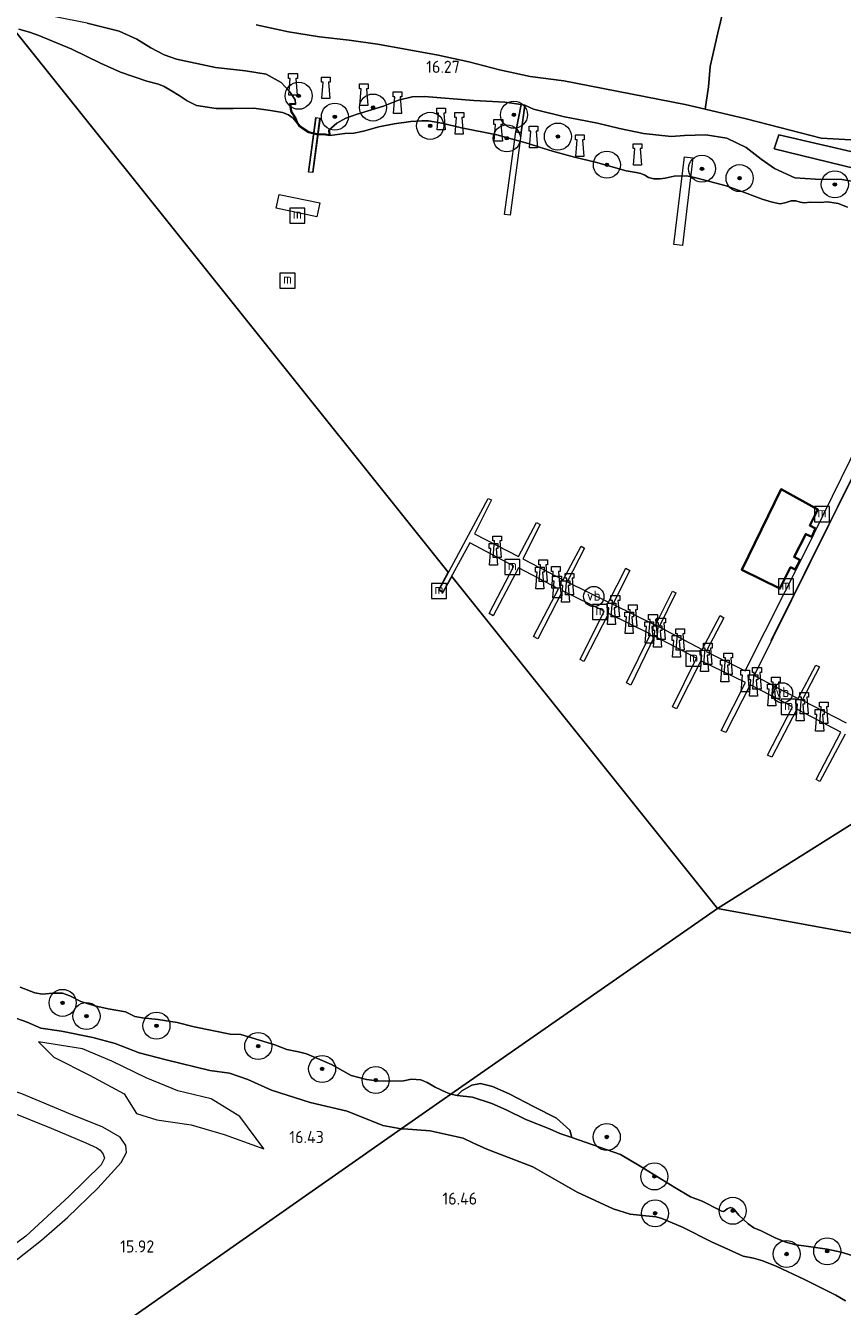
# Model space of a CAD drawing. Extents: x 196936 to 200438, y 361224 to 364196.
# Tile 221 of 256: x 198451 to 198572, y 363133 to 363323. Entities that reach past the tile are written whole.
import ezdxf
from ezdxf.enums import TextEntityAlignment as Align

# ---------------------------------------------------------------- set-up
doc = ezdxf.new("R2010")
doc.units = 0
for name, color, linetype, lineweight in [('B-ME-GR-BOOM-S', 90, 'Continuous', 25), ('B-ME-GR-GRAS-GV', 60, 'Continuous', 13), ('B-ME-GR-RIET-GV', 120, 'Continuous', 13), ('B-ME-GW-TALUD_KRUIN-G', 90, 'Continuous', 18), ('B-ME-IE-MEUBILAIR_WATERWEGMEUBILAIR-S', 150, 'Continuous', 25), ('B-ME-IE-TERREINAFSCHEIDING_KUNSTMATIG_HEKWERK-G', 20, 'IE-TERREINAFSCHEIDING-KUNSTMATIG', 18), ('B-ME-IE-TERREINAFSCHEIDING_KUNSTMATIG_MUUR-GV', 90, 'Continuous', 18), ('B-ME-KW-KUNSTWERK_BRUG-GV', 170, 'Continuous', 18), ('B-ME-KW-KUNSTWERK_PONTON-GV', 170, 'Continuous', 18), ('B-ME-KW-KUNSTWERK_STEIGER-GV', 170, 'Continuous', 18), ('B-ME-OB-OEVERVOORZIENING-G', 7, 'Continuous', 18), ('B-ME-OG-BEBOUWING_TRAP-GV', 7, 'Continuous', 18), ('B-ME-OG-BEBOUWING_WOONBOOT-GV', 7, 'Continuous', 35), ('B-ME-OG-BREUKLIJN-G', 7, 'Continuous', 18), ('B-ME-OG-HOOGTELIJN-G', 7, 'Continuous', 18), ('B-ME-OG-HOOGTEPUNT-S', 7, 'Continuous', 25), ('B-ME-OG-TERREIN_GROEN-GV', 7, 'Continuous', 18), ('B-ME-OG-WATER_HAVEN-GV', 170, 'Continuous', 18), ('B-ME-VH-ONVERHARD-GV', 252, 'Continuous', 18), ('B-ME-VW-VERKEERSTEKEN_BORD-S', 7, 'Continuous', 25)]:
    doc.layers.add(name, color=color, linetype=linetype, lineweight=lineweight)
doc.styles.add('NLCS-ISO', font='NLCS-ISO.ttf')
doc.styles.add('NLCS-ISO-ANNOTATIVE-T18', font='NLCS-ISO.ttf', dxfattribs={"height": 1.8})
doc.linetypes.add('IE-TERREINAFSCHEIDING-KUNSTMATIG', pattern='A,4,[82,NLCS.SHX,S=0.75,R=90,X=0,Y=0],4,-2', length=10)

# ---------------------------------------------------------------- blocks, each defined once
blk = doc.blocks.new('SAL-HOOGTELABEL-SO')
at = {"color": 0, "linetype": 'ByBlock', "lineweight": -2, "style": 'NLCS-ISO-ANNOTATIVE-T18'}
blk.add_attdef('HOOGTE', text='', height=1.8, dxfattribs=at).set_placement((2.79, 0), align=Align.RIGHT)
blk = doc.blocks.new('SGR-BOOM_01-SO')
at = {"linetype": 'ByBlock', "lineweight": 18}
h = blk.add_hatch(color=0, dxfattribs=at)
h.dxf.hatch_style = 1
edge = h.paths.add_edge_path()
edge.add_arc((0, 0), 0.25, 0, 360)
at = {"color": 0, "linetype": 'ByBlock', "lineweight": 18}
for radius in [2, 0.25]:
    blk.add_circle((0, 0), radius, dxfattribs=at)
blk = doc.blocks.new('SIE-WATER_BOLDER-SO')
at = {"color": 0, "linetype": 'ByBlock', "lineweight": 18}
blk.add_lwpolyline([(0.4, 0.87), (0.6, -1.59), (-0.6, -1.59), (-0.4, 0.87), (-0.65, 0.87), (-0.65, 1.59), (0.65, 1.59), (0.65, 0.87)], close=True, dxfattribs=at)
blk = doc.blocks.new('SIE-WATER_MEERPAAL-SO')
at = {"color": 0, "linetype": 'ByBlock', "lineweight": 18}
blk.add_lwpolyline([(-1.12, -1.12), (1.12, -1.12), (1.12, 1.12), (-1.12, 1.12)], close=True, dxfattribs=at)
at = {"color": 0, "linetype": 'ByBlock', "lineweight": 18, "style": 'NLCS-ISO'}
blk.add_text('m', height=1.5, dxfattribs=at).set_placement((0, 0.28), align=Align.MIDDLE_CENTER)
blk = doc.blocks.new('SIE-WEG_PAAL_VERKEERSBORD-SO')
at = {"color": 0, "linetype": 'ByBlock', "lineweight": 18}
blk.add_circle((0, 0), 1.5, dxfattribs=at)
at = {"color": 0, "linetype": 'ByBlock', "lineweight": 18, "style": 'NLCS-ISO'}
blk.add_text('vb', height=1.5, dxfattribs=at).set_placement((0, 0.13), align=Align.MIDDLE_CENTER)

msp = doc.modelspace()

# ---------------------------------------------------------------- linework, layer by layer
at = {"layer": 'B-ME-GR-GRAS-GV'}
for points in [[(198572.747, 363306.011, 16.341), (198568.393, 363306.246, 16.352), (198562.283, 363307.809, 16.464), (198557.258, 363309.094, 16.556), (198551.215, 363310.527, 16.556), (198551.691, 363313.861, 16.453), (198551.937, 363316.836, 16.443), (198553.098, 363321.861, 16.464), (198555.851, 363333.3, 16.609), (198558.907, 363346.765, 16.899), (198562.148, 363360.076, 17.146), (198565.131, 363373.226, 17.313), (198566.804, 363379.511, 17.329), (198568.267, 363386.562, 17.334), (198570.092, 363390.165, 17.313), (198574.132, 363388.571, 17.308)], [(198555.851, 363333.3, 16.609), (198553.098, 363321.861, 16.464), (198551.937, 363316.836, 16.443), (198551.691, 363313.861, 16.453), (198551.215, 363310.527, 16.556), (198548.272, 363311.225, 16.674), (198530.288, 363314.719, 16.674), (198525.314, 363315.372, 16.572), (198520.751, 363316.371, 16.583), (198516.224, 363317.527, 16.583), (198511.713, 363318.514, 16.529), (198507.113, 363319.357, 16.427), (198502.723, 363320.151, 16.304), (198498.505, 363320.739, 16.185), (198494.159, 363321.247, 16.1), (198489.535, 363321.985, 15.981), (198484.763, 363323.033, 15.965)], [(198573.421, 363299.768, 15.976), (198571.458, 363300.148, 16.018), (198567.56, 363300.198, 15.918), (198564.495, 363300.374, 15.866), (198561.495, 363301.732, 15.861), (198559.506, 363303.156, 15.887), (198557.291, 363304.867, 16.075), (198554.405, 363306.249, 16.169), (198551.301, 363306.726, 16.252), (198548.128, 363306.617, 16.2), (198546.178, 363306.475, 16.2), (198542.071, 363306.959, 16.221), (198538.512, 363307.676, 16.268), (198535.296, 363308.465, 16.232), (198532.461, 363309.022, 16.482), (198530.384, 363309.379, 16.425), (198525.801, 363310.551, 16.388), (198524.54, 363311.105, 16.319), (198523.96, 363311.239, 16.314), (198521.548, 363311.598, 16.293), (198516.967, 363311.841, 16.262), (198509.671, 363312.403, 16.089), (198507.844, 363312.359, 15.98), (198505.818, 363311.891, 15.839), (198503.627, 363310.96, 15.755), (198501.853, 363310.425, 15.693), (198499.696, 363309.787, 15.494), (198498.028, 363309.203, 15.327), (198496.678, 363308.47, 15.306), (198495.539, 363307.427, 15.182), (198495.551, 363306.758, 15.188), (198495.011, 363306.827, 15.188), (198494.407, 363306.856, 15.188), (198493.75, 363306.896, 15.188), (198493.118, 363307.042, 15.182), (198492.538, 363307.176, 15.182), (198491.715, 363307.7, 15.182), (198491.196, 363308.097, 15.182), (198490.953, 363308.486, 15.182), (198490.625, 363309.228, 15.182), (198490.301, 363309.748, 15.182), (198490.058, 363310.137, 15.188), (198489.932, 363310.554, 15.188), (198489.879, 363311.288, 15.188), (198490.589, 363311.235, 15.188), (198490.596, 363311.335, 15.188), (198490.52, 363311.912, 15.272), (198489.77, 363313.116, 15.517), (198488.441, 363314.463, 15.59), (198486.248, 363315.725, 15.554), (198483.185, 363316.235, 15.621), (198478.743, 363316.722, 15.585), (198472.978, 363317.959, 15.668), (198471.155, 363318.583, 15.621), (198469.197, 363319.632, 15.601), (198467.117, 363320.918, 15.663), (198464.467, 363322.086, 15.731), (198459.736, 363323.276, 15.606)], [(198484.763, 363323.033, 15.965), (198489.535, 363321.985, 15.981), (198494.159, 363321.247, 16.1), (198498.505, 363320.739, 16.185), (198502.723, 363320.151, 16.304), (198507.113, 363319.357, 16.427), (198511.713, 363318.514, 16.529), (198516.224, 363317.527, 16.583), (198520.751, 363316.371, 16.583), (198525.314, 363315.372, 16.572), (198530.288, 363314.719, 16.674), (198548.272, 363311.225, 16.674), (198551.215, 363310.527, 16.556), (198557.258, 363309.094, 16.556), (198562.283, 363307.809, 16.464), (198568.393, 363306.246, 16.352), (198572.747, 363306.011, 16.341)], [(198572.295, 363296.022, 14.4), (198570.868, 363296.574, 14.4), (198569.315, 363296.822, 14.4), (198568.294, 363296.725, 14.4), (198566.81, 363296.79, 14.4), (198565.841, 363296.681, 14.4), (198565.249, 363296.762, 14.4), (198564.629, 363296.961, 14.4), (198563.96, 363296.949, 14.4), (198563.189, 363296.738, 14.4), (198562.366, 363296.54, 14.4), (198562.038, 363296.56, 14.4), (198561.142, 363296.767, 14.4), (198559.638, 363297.226, 14.4), (198556.625, 363298.366, 14.4), (198554.314, 363299.177, 14.4), (198550.966, 363300.062, 14.4), (198549.608, 363300.431, 14.4), (198548.436, 363300.646, 14.4), (198546.599, 363300.627, 14.4), (198545.306, 363300.315, 14.4), (198544.56, 363300.21, 14.4), (198543.615, 363300.206, 14.4), (198542.837, 363300.441, 14.4), (198542.305, 363300.786, 14.4), (198541.697, 363301.037, 14.4), (198541, 363301.143, 14.4), (198539.512, 363301.431, 14.4), (198534.975, 363302.702, 14.4), (198531.866, 363303.42, 14.4), (198528.635, 363304.333, 14.4), (198526.709, 363304.889, 14.4), (198525.006, 363305.449, 14.4), (198520.364, 363306.744, 14.4), (198515.162, 363307.779, 14.4), (198512.264, 363308.449, 14.4), (198510.289, 363308.794, 14.4), (198509.292, 363308.802, 14.4), (198507.666, 363308.734, 14.4), (198505.193, 363308.361, 14.4), (198502.93, 363307.94, 14.4), (198500.672, 363307.296, 14.4), (198499.208, 363306.968, 14.4), (198497.87, 363306.944, 14.4), (198495.653, 363306.644, 14.4), (198495.639, 363307.429, 15.182), (198495.539, 363307.427, 15.182), (198496.678, 363308.47, 15.306), (198498.028, 363309.203, 15.327), (198499.696, 363309.787, 15.494), (198501.853, 363310.425, 15.693), (198503.627, 363310.96, 15.755), (198505.818, 363311.891, 15.839), (198507.844, 363312.359, 15.98), (198509.671, 363312.403, 16.089), (198516.967, 363311.841, 16.262), (198521.548, 363311.598, 16.293), (198523.96, 363311.239, 16.314), (198523.193, 363307.197, 14.599), (198523.996, 363307.067, 14.599), (198524.54, 363311.105, 16.319), (198525.801, 363310.551, 16.388), (198530.384, 363309.379, 16.425), (198532.461, 363309.022, 16.482), (198535.296, 363308.465, 16.232), (198538.512, 363307.676, 16.268), (198542.071, 363306.959, 16.221), (198546.178, 363306.475, 16.2), (198548.128, 363306.617, 16.2), (198551.301, 363306.726, 16.252), (198554.405, 363306.249, 16.169), (198557.291, 363304.867, 16.075), (198559.506, 363303.156, 15.887), (198561.495, 363301.732, 15.861), (198564.495, 363300.374, 15.866), (198567.56, 363300.198, 15.918), (198571.458, 363300.148, 16.018), (198573.421, 363299.768, 15.976)], [(198574.051, 363303.982, 16.223), (198562.136, 363306.737, 16.319), (198561.403, 363304.67, 16.276), (198573.375, 363301.757, 16.032)], [(198449.83, 363180.543, 14.4), (198451.991, 363179.731, 14.4), (198453.166, 363179.505, 14.4), (198454.62, 363179.655, 14.4), (198456.086, 363179.658, 14.4), (198457.215, 363179.291, 14.4), (198458.842, 363178.425, 14.4), (198460.908, 363177.8, 14.4), (198462.878, 363177.363, 14.4), (198465.434, 363176.915, 14.4), (198466.818, 363176.224, 14.4), (198467.967, 363176.03, 14.4), (198470.254, 363175.79, 14.4), (198473.073, 363175.34, 14.4), (198475.576, 363174.693, 14.4), (198480.898, 363173.597, 14.4), (198482.505, 363173.554, 14.4), (198484.115, 363173.042, 14.4), (198487.541, 363172.022, 14.4), (198489.304, 363171.316, 14.4), (198491.025, 363170.996, 14.4), (198492.219, 363170.679, 14.4), (198494.174, 363169.862, 14.4), (198495.93, 363169.099, 14.4), (198498.819, 363167.498, 14.4), (198501.09, 363166.878, 14.4), (198502.651, 363166.694, 14.4), (198504.579, 363166.643, 14.4), (198506.579, 363166.7, 14.4), (198507.776, 363166.91, 14.4), (198509.113, 363166.811, 14.4), (198510.094, 363166.432, 14.4), (198511.246, 363165.768, 14.4), (198512.855, 363164.993, 14.4), (198513.552, 363164.695, 14.4), (198506.205, 363159.57, 16.789), (198503.513, 363160.086, 16.779), (198498.249, 363162.172, 16.738), (198492.774, 363163.463, 16.754), (198487.014, 363165.314, 16.734), (198483.508, 363166.9, 16.495), (198480.834, 363167.831, 16.264), (198477.892, 363168.236, 16.05), (198471.422, 363169.79, 16.075), (198467.469, 363170.813, 15.939), (198463.917, 363172.205, 15.791), (198460.593, 363173.095, 15.754), (198455.945, 363174.042, 15.412), (198452.92, 363174.487, 15.219), (198450.856, 363175.375, 15.482), (198448.522, 363176.207, 15.478)], [(198448.522, 363176.207, 15.478), (198450.856, 363175.375, 15.482), (198452.92, 363174.487, 15.219), (198455.945, 363174.042, 15.412), (198460.593, 363173.095, 15.754), (198463.917, 363172.205, 15.791), (198467.469, 363170.813, 15.939), (198471.422, 363169.79, 16.075), (198477.892, 363168.236, 16.05), (198480.834, 363167.831, 16.264), (198483.508, 363166.9, 16.495), (198487.014, 363165.314, 16.734), (198492.774, 363163.463, 16.754), (198498.249, 363162.172, 16.738), (198503.513, 363160.086, 16.779), (198506.205, 363159.57, 16.789), (198382.679, 363073.038, 15.84)], [(198571.993, 363134.136, 16.16), (198570.537, 363134.978, 16.127), (198565.826, 363137.306, 16.099), (198561.821, 363139.195, 16.11), (198559.726, 363140.031, 15.948), (198558.339, 363140.428, 16.138), (198556.819, 363140.72, 16.306), (198554.132, 363141.942, 16.115), (198552.125, 363142.847, 15.964), (198547.877, 363145.043, 16.194), (198544.796, 363146.31, 16.244), (198543.95, 363146.565, 16.322), (198542.412, 363146.7, 16.311), (198540.133, 363146.96, 16.25), (198537.593, 363147.727, 16.25), (198532.262, 363150.205, 16.362), (198525.72, 363153.936, 16.563), (198518.896, 363156.584, 16.72), (198516.81, 363157.499, 16.943), (198515.414, 363158.175, 17.01), (198510.525, 363159.289, 17.044), (198506.553, 363159.581, 16.938), (198506.205, 363159.57, 16.789), (198513.552, 363164.695, 14.4), (198514.505, 363164.529, 14.4), (198516.785, 363164.269, 14.4), (198519.621, 363163.309, 14.4), (198521.785, 363162.386, 14.4), (198524.691, 363160.98, 14.4), (198528.155, 363159.59, 14.4), (198529.708, 363158.896, 14.4), (198531.471, 363158.297, 14.4), (198538.672, 363155.805, 14.4), (198541.576, 363154.041, 14.4), (198546.713, 363150.908, 14.4), (198549.024, 363149.53, 14.4), (198550.778, 363148.853, 14.4), (198553.265, 363147.614, 14.4), (198553.64, 363147.412, 14.4), (198553.91, 363147.342, 14.4), (198554.164, 363147.472, 14.4), (198554.471, 363147.716, 14.4), (198554.934, 363147.942, 14.4), (198555.24, 363147.827, 14.4), (198555.571, 363147.591, 14.4), (198556.198, 363146.803, 14.4), (198557.566, 363145.532, 14.4), (198558.412, 363144.918, 14.4), (198559.476, 363144.479, 14.4), (198561.587, 363143.442, 14.4), (198563.15, 363142.826, 14.4), (198564.616, 363142.42, 14.4), (198565.83, 363142.242, 14.4), (198569.279, 363141.77, 14.4), (198571.34, 363141.336, 14.4), (198575.032, 363140.199, 14.4)], [(198382.679, 363073.038, 15.84), (198506.205, 363159.57, 16.789), (198506.553, 363159.581, 16.938), (198510.525, 363159.289, 17.044), (198515.414, 363158.175, 17.01), (198516.81, 363157.499, 16.943), (198518.896, 363156.584, 16.72), (198525.72, 363153.936, 16.563), (198532.262, 363150.205, 16.362), (198537.593, 363147.727, 16.25), (198540.133, 363146.96, 16.25), (198542.412, 363146.7, 16.311), (198543.95, 363146.565, 16.322), (198544.796, 363146.31, 16.244), (198547.877, 363145.043, 16.194), (198552.125, 363142.847, 15.964), (198554.132, 363141.942, 16.115), (198556.819, 363140.72, 16.306), (198558.339, 363140.428, 16.138), (198559.726, 363140.031, 15.948), (198561.821, 363139.195, 16.11), (198565.826, 363137.306, 16.099), (198570.537, 363134.978, 16.127), (198571.993, 363134.136, 16.16)]]:
    msp.add_polyline3d(points, dxfattribs=at)
at = {"layer": 'B-ME-GR-RIET-GV'}
msp.add_polyline3d([(198531.177, 363159.405, 14.4), (198531.471, 363158.297, 14.4), (198529.708, 363158.896, 14.4), (198528.155, 363159.59, 14.4), (198524.691, 363160.98, 14.4), (198521.785, 363162.386, 14.4), (198519.621, 363163.309, 14.4), (198516.785, 363164.269, 14.4), (198514.505, 363164.529, 14.4), (198515.188, 363165.217, 14.4), (198516.695, 363166.054, 14.4), (198517.969, 363166.271, 14.4), (198519.738, 363165.868, 14.4), (198522.194, 363164.782, 14.4), (198525.808, 363162.879, 14.4), (198529.2, 363161.162, 14.4)], close=True, dxfattribs=at)
at = {"layer": 'B-ME-GW-TALUD_KRUIN-G'}
for points in [[(198490.596, 363311.335, 15.188), (198490.52, 363311.912, 15.272), (198489.77, 363313.116, 15.517), (198488.441, 363314.463, 15.59), (198486.248, 363315.725, 15.554), (198483.185, 363316.235, 15.621), (198478.743, 363316.722, 15.585), (198472.978, 363317.959, 15.668), (198471.155, 363318.583, 15.621), (198469.197, 363319.632, 15.601), (198467.117, 363320.918, 15.663), (198464.467, 363322.086, 15.731), (198459.736, 363323.276, 15.606), (198455.012, 363324.205, 15.538)], [(198523.96, 363311.239, 16.314), (198521.548, 363311.598, 16.293), (198516.967, 363311.841, 16.262), (198509.671, 363312.403, 16.089), (198507.844, 363312.359, 15.98), (198505.818, 363311.891, 15.839), (198503.627, 363310.96, 15.755), (198501.853, 363310.425, 15.693), (198499.696, 363309.787, 15.494), (198498.028, 363309.203, 15.327), (198496.678, 363308.47, 15.306), (198495.539, 363307.427, 15.182)], [(198573.421, 363299.768, 15.976), (198571.458, 363300.148, 16.018), (198567.56, 363300.198, 15.918), (198564.495, 363300.374, 15.866), (198561.495, 363301.732, 15.861), (198559.506, 363303.156, 15.887), (198557.291, 363304.867, 16.075), (198554.405, 363306.249, 16.169), (198551.301, 363306.726, 16.252), (198548.128, 363306.617, 16.2), (198546.178, 363306.475, 16.2), (198542.071, 363306.959, 16.221), (198538.512, 363307.676, 16.268), (198535.296, 363308.465, 16.232), (198532.461, 363309.022, 16.482), (198530.384, 363309.379, 16.425), (198525.801, 363310.551, 16.388), (198524.54, 363311.105, 16.319)], [(198448.522, 363176.207, 15.478), (198450.856, 363175.375, 15.482), (198452.92, 363174.487, 15.219), (198455.945, 363174.042, 15.412), (198460.593, 363173.095, 15.754), (198463.917, 363172.205, 15.791), (198467.469, 363170.813, 15.939), (198471.422, 363169.79, 16.075), (198477.892, 363168.236, 16.05), (198480.834, 363167.831, 16.264), (198483.508, 363166.9, 16.495), (198487.014, 363165.314, 16.734), (198492.774, 363163.463, 16.754), (198498.249, 363162.172, 16.738), (198503.513, 363160.086, 16.779), (198506.205, 363159.57, 16.789)], [(198506.205, 363159.57, 16.789), (198506.553, 363159.581, 16.938), (198510.525, 363159.289, 17.044), (198515.414, 363158.175, 17.01), (198516.81, 363157.499, 16.943), (198518.896, 363156.584, 16.72), (198525.72, 363153.936, 16.563), (198532.262, 363150.205, 16.362), (198537.593, 363147.727, 16.25), (198540.133, 363146.96, 16.25), (198542.412, 363146.7, 16.311), (198543.95, 363146.565, 16.322), (198544.796, 363146.31, 16.244), (198547.877, 363145.043, 16.194), (198552.125, 363142.847, 15.964), (198554.132, 363141.942, 16.115), (198556.819, 363140.72, 16.306), (198558.339, 363140.428, 16.138), (198559.726, 363140.031, 15.948), (198561.821, 363139.195, 16.11), (198565.826, 363137.306, 16.099), (198570.537, 363134.978, 16.127), (198571.993, 363134.136, 16.16)]]:
    msp.add_polyline3d(points, dxfattribs=at)
at = {"layer": 'B-ME-IE-TERREINAFSCHEIDING_KUNSTMATIG_HEKWERK-G'}
for points in [[(198570.092, 363390.165, 17.313), (198568.267, 363386.562, 17.334), (198566.804, 363379.511, 17.329), (198565.131, 363373.226, 17.313), (198562.148, 363360.076, 17.146), (198558.907, 363346.765, 16.899), (198555.851, 363333.3, 16.609), (198553.098, 363321.861, 16.464), (198551.937, 363316.836, 16.443), (198551.691, 363313.861, 16.453), (198551.215, 363310.527, 16.556)], [(198572.747, 363306.011, 16.341), (198568.393, 363306.246, 16.352), (198562.283, 363307.809, 16.464), (198557.258, 363309.094, 16.556), (198551.215, 363310.527, 16.556), (198548.272, 363311.225, 16.674), (198530.288, 363314.719, 16.674), (198525.314, 363315.372, 16.572), (198520.751, 363316.371, 16.583), (198516.224, 363317.527, 16.583), (198511.713, 363318.514, 16.529), (198507.113, 363319.357, 16.427), (198502.723, 363320.151, 16.304), (198498.505, 363320.739, 16.185), (198494.159, 363321.247, 16.1), (198489.535, 363321.985, 15.981), (198484.763, 363323.033, 15.965)], [(198492.569, 363301.264, 15.692), (198493.645, 363309.226, 15.692)], [(198494.161, 363309.154, 15.692), (198493.091, 363301.201, 15.692)], [(198580.73, 363271.646, 15.187), (198580.558, 363271.291, 15.187), (198560.946, 363231.81, 14.807)]]:
    msp.add_polyline3d(points, dxfattribs=at)
at = {"layer": 'B-ME-IE-TERREINAFSCHEIDING_KUNSTMATIG_MUUR-GV'}
msp.add_polyline3d([(198490.596, 363311.335, 15.188), (198490.589, 363311.235, 15.188), (198489.879, 363311.288, 15.188), (198489.932, 363310.554, 15.188), (198490.058, 363310.137, 15.188), (198490.301, 363309.748, 15.182), (198490.625, 363309.228, 15.182), (198490.953, 363308.486, 15.182), (198491.196, 363308.097, 15.182), (198491.715, 363307.7, 15.182), (198492.538, 363307.176, 15.182), (198493.118, 363307.042, 15.182), (198493.75, 363306.896, 15.188), (198494.407, 363306.856, 15.188), (198495.011, 363306.827, 15.188), (198495.551, 363306.758, 15.188), (198495.539, 363307.427, 15.182), (198495.639, 363307.429, 15.182), (198495.653, 363306.644, 14.4), (198495.002, 363306.727, 14.4), (198493.736, 363306.797, 14.4), (198492.499, 363307.082, 14.4), (198491.658, 363307.618, 14.4), (198491.121, 363308.029, 14.4), (198490.864, 363308.439, 14.4), (198490.536, 363309.181, 14.4), (198490.216, 363309.695, 14.4), (198489.966, 363310.095, 14.4), (198489.833, 363310.536, 14.508), (198489.771, 363311.396, 14.844)], close=True, dxfattribs=at)
at = {"layer": 'B-ME-KW-KUNSTWERK_BRUG-GV'}
msp.add_polyline3d([(198494.218, 363309.196, 15.692), (198493.134, 363301.146, 15.692), (198492.513, 363301.22, 15.692), (198493.602, 363309.283, 15.692)], close=True, dxfattribs=at)
at = {"layer": 'B-ME-KW-KUNSTWERK_PONTON-GV'}
msp.add_polyline3d([(198494.174, 363296.647, 14.746), (198493.748, 363294.618, 14.741), (198487.733, 363295.882, 14.746), (198488.159, 363297.911, 14.746)], close=True, dxfattribs=at)
at = {"layer": 'B-ME-KW-KUNSTWERK_STEIGER-GV'}
for points in [[(198523.99, 363307.026, 14.599), (198522.339, 363294.849, 14.599), (198521.524, 363294.952, 14.599), (198523.19, 363307.163, 14.599)], [(198549.402, 363303.327, 14.943), (198547.839, 363290.331, 14.939), (198546.588, 363290.481, 14.939), (198548.151, 363303.477, 14.939)]]:
    msp.add_polyline3d(points, close=True, dxfattribs=at)
for points in [[(198580.603, 363271.269, 15.187), (198569.529, 363248.977, 14.972), (198558.456, 363226.685, 14.757), (198561.688, 363225.006, 14.755), (198561.012, 363223.692, 14.872), (198557.868, 363225.333, 14.897), (198554.245, 363218.236, 14.891), (198553.601, 363218.55, 14.897), (198557.172, 363225.659, 14.865), (198550.59, 363228.888, 14.838), (198546.954, 363221.738, 14.822), (198546.363, 363222.04, 14.822), (198549.906, 363229.267, 14.822), (198543.714, 363232.515, 14.822), (198540.223, 363225.277, 14.827), (198539.579, 363225.591, 14.827), (198543.122, 363232.817, 14.822), (198536.882, 363235.857, 14.822), (198533.258, 363228.76, 14.822), (198532.719, 363229.05, 14.822), (198536.25, 363236.223, 14.822), (198530.114, 363239.239, 14.822), (198526.427, 363232.101, 14.816), (198525.795, 363232.468, 14.822), (198529.523, 363239.541, 14.822), (198523.568, 363242.625, 14.822), (198519.84, 363235.552, 14.822), (198519.249, 363235.854, 14.822), (198522.912, 363242.887, 14.811), (198516.378, 363246.325, 14.811), (198512.381, 363239.038, 14.746), (198511.854, 363239.381, 14.746), (198519.112, 363252.911, 14.811), (198519.611, 363252.686, 14.822), (198517.071, 363247.652, 14.822), (198523.577, 363244.331, 14.816), (198526.274, 363249.328, 14.811), (198526.813, 363249.038, 14.811), (198524.208, 363243.965, 14.8), (198530.215, 363240.869, 14.8), (198532.848, 363245.826, 14.8), (198533.335, 363245.548, 14.8), (198530.807, 363240.567, 14.811), (198536.89, 363237.563, 14.805), (198539.483, 363242.585, 14.805), (198540.062, 363242.23, 14.805), (198537.534, 363237.249, 14.811), (198543.867, 363234.133, 14.8), (198546.355, 363239.179, 14.8), (198546.854, 363238.953, 14.805), (198544.418, 363233.896, 14.8), (198550.755, 363230.558, 14.8), (198553.452, 363235.555, 14.8), (198553.979, 363235.213, 14.8), (198551.347, 363230.256, 14.8), (198557.128, 363227.377, 14.789), (198565.994, 363245, 15.122), (198578.083, 363269.617, 15.184)], [(198571.934, 363218.006, 14.859), (198568.166, 363210.997, 14.865), (198567.627, 363211.287, 14.865), (198571.29, 363218.32, 14.865), (198564.796, 363221.694, 14.859), (198561.068, 363214.62, 14.859), (198560.413, 363214.882, 14.865), (198564.113, 363222.072, 14.848), (198561.056, 363223.668, 14.872), (198561.732, 363224.983, 14.754), (198564.95, 363223.311, 14.752), (198567.571, 363228.216, 14.746), (198568.122, 363227.978, 14.746), (198565.553, 363223.062, 14.757), (198572.099, 363219.676, 14.768)]]:
    msp.add_polyline3d(points, dxfattribs=at)
at = {"layer": 'B-ME-OB-OEVERVOORZIENING-G'}
for points in [[(198572.295, 363296.022, 14.4), (198570.868, 363296.574, 14.4), (198569.315, 363296.822, 14.4), (198568.294, 363296.725, 14.4), (198566.81, 363296.79, 14.4), (198565.841, 363296.681, 14.4), (198565.249, 363296.762, 14.4), (198564.629, 363296.961, 14.4), (198563.96, 363296.949, 14.4), (198563.189, 363296.738, 14.4), (198562.366, 363296.54, 14.4), (198562.038, 363296.56, 14.4), (198561.142, 363296.767, 14.4), (198559.638, 363297.226, 14.4), (198556.625, 363298.366, 14.4), (198554.314, 363299.177, 14.4), (198550.966, 363300.062, 14.4), (198549.608, 363300.431, 14.4), (198548.436, 363300.646, 14.4), (198546.599, 363300.627, 14.4), (198545.306, 363300.315, 14.4), (198544.56, 363300.21, 14.4), (198543.615, 363300.206, 14.4), (198542.837, 363300.441, 14.4), (198542.305, 363300.786, 14.4), (198541.697, 363301.037, 14.4), (198541, 363301.143, 14.4), (198539.512, 363301.431, 14.4), (198534.975, 363302.702, 14.4), (198531.866, 363303.42, 14.4), (198528.635, 363304.333, 14.4), (198526.709, 363304.889, 14.4), (198525.006, 363305.449, 14.4), (198520.364, 363306.744, 14.4), (198515.162, 363307.779, 14.4), (198512.264, 363308.449, 14.4), (198510.289, 363308.794, 14.4), (198509.292, 363308.802, 14.4), (198507.666, 363308.734, 14.4), (198505.193, 363308.361, 14.4), (198502.93, 363307.94, 14.4), (198500.672, 363307.296, 14.4), (198499.208, 363306.968, 14.4), (198497.87, 363306.944, 14.4), (198495.653, 363306.644, 14.4), (198495.002, 363306.727, 14.4), (198493.736, 363306.797, 14.4), (198492.499, 363307.082, 14.4), (198491.658, 363307.618, 14.4), (198491.121, 363308.029, 14.4), (198490.876, 363308.393, 14.4), (198490.232, 363309.208, 14.4), (198489.567, 363309.695, 14.4), (198488.643, 363310.02, 14.4), (198486.879, 363310.316, 14.4), (198484.406, 363310.665, 14.4), (198481.349, 363310.65, 14.4), (198478.843, 363310.618, 14.4), (198475.948, 363311.065, 14.4), (198474.558, 363311.775, 14.4), (198473.35, 363312.554, 14.4), (198472.235, 363313.255, 14.4), (198471.161, 363313.892, 14.4), (198470.301, 363314.257, 14.4), (198468.562, 363314.659, 14.4), (198464.706, 363315.994, 14.4), (198461.743, 363317.345, 14.4), (198457.506, 363319.434, 14.4), (198452.589, 363321.459, 14.4), (198451.202, 363321.945, 14.4), (198449.653, 363322.387, 14.4)], [(198449.83, 363180.543, 14.4), (198451.991, 363179.731, 14.4), (198453.166, 363179.505, 14.4), (198454.62, 363179.655, 14.4), (198456.086, 363179.658, 14.4), (198457.215, 363179.291, 14.4), (198458.842, 363178.425, 14.4), (198460.908, 363177.8, 14.4), (198462.878, 363177.363, 14.4), (198465.434, 363176.915, 14.4), (198466.818, 363176.224, 14.4), (198467.967, 363176.03, 14.4), (198470.254, 363175.79, 14.4), (198473.073, 363175.34, 14.4), (198475.576, 363174.693, 14.4), (198480.898, 363173.597, 14.4), (198482.505, 363173.554, 14.4), (198484.115, 363173.042, 14.4), (198487.541, 363172.022, 14.4), (198489.304, 363171.316, 14.4), (198491.025, 363170.996, 14.4), (198492.219, 363170.679, 14.4), (198494.174, 363169.862, 14.4), (198495.93, 363169.099, 14.4), (198498.819, 363167.498, 14.4), (198501.09, 363166.878, 14.4), (198502.651, 363166.694, 14.4), (198504.579, 363166.643, 14.4), (198506.579, 363166.7, 14.4), (198507.776, 363166.91, 14.4), (198509.113, 363166.811, 14.4), (198510.094, 363166.432, 14.4), (198511.246, 363165.768, 14.4), (198512.855, 363164.993, 14.4), (198513.552, 363164.695, 14.4)], [(198575.032, 363140.199, 14.4), (198571.34, 363141.336, 14.4), (198569.279, 363141.77, 14.4), (198565.83, 363142.242, 14.4), (198564.616, 363142.42, 14.4), (198563.15, 363142.826, 14.4), (198561.587, 363143.442, 14.4), (198559.476, 363144.479, 14.4), (198558.412, 363144.918, 14.4), (198557.566, 363145.532, 14.4), (198556.198, 363146.803, 14.4), (198555.571, 363147.591, 14.4), (198555.24, 363147.827, 14.4), (198554.934, 363147.942, 14.4), (198554.471, 363147.716, 14.4), (198554.164, 363147.472, 14.4), (198553.91, 363147.342, 14.4), (198553.64, 363147.412, 14.4), (198553.265, 363147.614, 14.4), (198550.778, 363148.853, 14.4), (198549.024, 363149.53, 14.4), (198546.713, 363150.908, 14.4), (198541.576, 363154.041, 14.4), (198538.672, 363155.805, 14.4), (198531.471, 363158.297, 14.4), (198529.708, 363158.896, 14.4), (198528.155, 363159.59, 14.4), (198524.691, 363160.98, 14.4), (198521.785, 363162.386, 14.4), (198519.621, 363163.309, 14.4), (198516.785, 363164.269, 14.4), (198514.505, 363164.529, 14.4), (198513.552, 363164.695, 14.4)]]:
    msp.add_polyline3d(points, dxfattribs=at)
at = {"layer": 'B-ME-OG-BEBOUWING_TRAP-GV'}
msp.add_polyline3d([(198524.54, 363311.105, 16.319), (198523.996, 363307.067, 14.599), (198523.193, 363307.197, 14.599), (198523.96, 363311.239, 16.314)], close=True, dxfattribs=at)
at = {"layer": 'B-ME-OG-BEBOUWING_WOONBOOT-GV'}
msp.add_polyline3d([(198567.553, 363248.481, 15.261), (198566.975, 363247.237, 15.261), (198566.099, 363247.64, 15.261), (198564.377, 363244.257, 15.261), (198565.265, 363243.788, 15.261), (198564.523, 363242.364, 15.261), (198563.86, 363242.709, 15.261), (198562.279, 363239.551, 15.261), (198556.612, 363242.346, 15.253), (198562.444, 363254.263, 15.261), (198567.901, 363251.269, 15.261), (198566.692, 363248.914, 15.261)], close=True, dxfattribs=at)
at = {"layer": 'B-ME-OG-BREUKLIJN-G'}
for points in [[(198448.56, 363139.595, 15.788), (198453.021, 363143.115, 15.834), (198456.831, 363146.443, 15.864), (198461.33, 363150.797, 15.83), (198464.808, 363154.613, 15.721), (198465.58, 363156.081, 15.721), (198465.462, 363157.114, 15.649), (198464.616, 363158.323, 15.586), (198462.068, 363159.852, 15.476), (198457.059, 363161.851, 15.405), (198450.09, 363164.771, 15.342), (198441.754, 363167.481, 15.35), (198435.601, 363168.686, 15.468), (198429.599, 363169.633, 15.531), (198422.259, 363171.188, 15.565), (198415.935, 363172.204, 15.628), (198413.747, 363172.462, 15.666)], [(198452.532, 363172.459, 15.211), (198454.834, 363170.207, 15.211), (198460.102, 363167.535, 15.246), (198465.211, 363164.754, 15.246), (198467.077, 363161.844, 15.246), (198470.076, 363160.894, 15.515), (198475.13, 363160.177, 15.632), (198480.029, 363158.765, 15.809), (198485.902, 363156.598, 16.022)]]:
    msp.add_polyline3d(points, dxfattribs=at)
at = {"layer": 'B-ME-OG-HOOGTELIJN-G'}
for points in [[(198413.747, 363172.462, 15.666), (198418.068, 363170.724, 15.792), (198423.076, 363169.474, 15.767), (198429.685, 363167.825, 15.784), (198437.548, 363165.879, 15.738), (198442.921, 363164.166, 15.763), (198448.089, 363162.238, 15.788), (198454.409, 363159.665, 15.796), (198459.582, 363157.526, 15.847), (198461.201, 363156.766, 15.855), (198461.698, 363156.407, 15.86), (198462.141, 363155.845, 15.889), (198462.341, 363155.252, 15.889), (198461.835, 363154.263, 15.948), (198457.023, 363149.555, 16.083), (198450.699, 363143.707, 16.074), (198446.067, 363140.267, 15.965), (198444.419, 363140.563, 15.931)], [(198485.902, 363156.598, 16.022), (198482.325, 363161.395, 16.244), (198478.107, 363164, 16.218), (198473.15, 363165.183, 16.117), (198468.482, 363167.128, 16.029), (198463.408, 363169.579, 15.831), (198459.079, 363171.403, 15.746), (198452.532, 363172.459, 15.211)]]:
    msp.add_polyline3d(points, dxfattribs=at)
at = {"layer": 'B-ME-OG-TERREIN_GROEN-GV'}
msp.add_polyline3d([(198459.736, 363323.276, 15.606), (198464.467, 363322.086, 15.731), (198467.117, 363320.918, 15.663), (198469.197, 363319.632, 15.601), (198471.155, 363318.583, 15.621), (198472.978, 363317.959, 15.668), (198478.743, 363316.722, 15.585), (198483.185, 363316.235, 15.621), (198486.248, 363315.725, 15.554), (198488.441, 363314.463, 15.59), (198489.77, 363313.116, 15.517), (198490.52, 363311.912, 15.272), (198490.596, 363311.335, 15.188), (198489.771, 363311.396, 14.844), (198489.833, 363310.536, 14.508), (198489.966, 363310.095, 14.4), (198490.216, 363309.695, 14.4), (198490.536, 363309.181, 14.4), (198490.864, 363308.439, 14.4), (198491.121, 363308.029, 14.4), (198490.876, 363308.393, 14.4), (198490.232, 363309.208, 14.4), (198489.567, 363309.695, 14.4), (198488.643, 363310.02, 14.4), (198486.879, 363310.316, 14.4), (198484.406, 363310.665, 14.4), (198481.349, 363310.65, 14.4), (198478.843, 363310.618, 14.4), (198475.948, 363311.065, 14.4), (198474.558, 363311.775, 14.4), (198473.35, 363312.554, 14.4), (198472.235, 363313.255, 14.4), (198471.161, 363313.892, 14.4), (198470.301, 363314.257, 14.4), (198468.562, 363314.659, 14.4), (198464.706, 363315.994, 14.4), (198461.743, 363317.345, 14.4), (198457.506, 363319.434, 14.4), (198452.589, 363321.459, 14.4), (198451.202, 363321.945, 14.4), (198449.653, 363322.387, 14.4)], dxfattribs=at)
at = {"layer": 'B-ME-OG-WATER_HAVEN-GV'}
for points in [[(198586.932, 363213.524, 14.4), (198553.05, 363192.186, 14.4), (198513.711, 363241.358, 14.4), (198512.399, 363238.967, 14.4), (198511.788, 363239.364, 14.4), (198513.2, 363241.996, 14.4), (198448.765, 363322.537, 14.4)], [(198448.765, 363322.537, 14.4), (198513.2, 363241.996, 14.4), (198511.788, 363239.364, 14.4), (198512.399, 363238.967, 14.4), (198513.711, 363241.358, 14.4), (198553.05, 363192.186, 14.4), (198513.552, 363164.695, 14.4), (198512.855, 363164.993, 14.4), (198511.246, 363165.768, 14.4), (198510.094, 363166.432, 14.4), (198509.113, 363166.811, 14.4), (198507.776, 363166.91, 14.4), (198506.579, 363166.7, 14.4), (198504.579, 363166.643, 14.4), (198502.651, 363166.694, 14.4), (198501.09, 363166.878, 14.4), (198498.819, 363167.498, 14.4), (198495.93, 363169.099, 14.4), (198494.174, 363169.862, 14.4), (198492.219, 363170.679, 14.4), (198491.025, 363170.996, 14.4), (198489.304, 363171.316, 14.4), (198487.541, 363172.022, 14.4), (198484.115, 363173.042, 14.4), (198482.505, 363173.554, 14.4), (198480.898, 363173.597, 14.4), (198475.576, 363174.693, 14.4), (198473.073, 363175.34, 14.4), (198470.254, 363175.79, 14.4), (198467.967, 363176.03, 14.4), (198466.818, 363176.224, 14.4), (198465.434, 363176.915, 14.4), (198462.878, 363177.363, 14.4), (198460.908, 363177.8, 14.4), (198458.842, 363178.425, 14.4), (198457.215, 363179.291, 14.4), (198456.086, 363179.658, 14.4), (198454.62, 363179.655, 14.4), (198453.166, 363179.505, 14.4), (198451.991, 363179.731, 14.4), (198449.83, 363180.543, 14.4)], [(198449.653, 363322.387, 14.4), (198451.202, 363321.945, 14.4), (198452.589, 363321.459, 14.4), (198457.506, 363319.434, 14.4), (198461.743, 363317.345, 14.4), (198464.706, 363315.994, 14.4), (198468.562, 363314.659, 14.4), (198470.301, 363314.257, 14.4), (198471.161, 363313.892, 14.4), (198472.235, 363313.255, 14.4), (198473.35, 363312.554, 14.4), (198474.558, 363311.775, 14.4), (198475.948, 363311.065, 14.4), (198478.843, 363310.618, 14.4), (198481.349, 363310.65, 14.4), (198484.406, 363310.665, 14.4), (198486.879, 363310.316, 14.4), (198488.643, 363310.02, 14.4), (198489.567, 363309.695, 14.4), (198490.232, 363309.208, 14.4), (198490.876, 363308.393, 14.4), (198491.121, 363308.029, 14.4), (198491.658, 363307.618, 14.4), (198492.499, 363307.082, 14.4), (198493.736, 363306.797, 14.4), (198495.002, 363306.727, 14.4), (198495.653, 363306.644, 14.4), (198497.87, 363306.944, 14.4), (198499.208, 363306.968, 14.4), (198500.672, 363307.296, 14.4), (198502.93, 363307.94, 14.4), (198505.193, 363308.361, 14.4), (198507.666, 363308.734, 14.4), (198509.292, 363308.802, 14.4), (198510.289, 363308.794, 14.4), (198512.264, 363308.449, 14.4), (198515.162, 363307.779, 14.4), (198520.364, 363306.744, 14.4), (198525.006, 363305.449, 14.4), (198526.709, 363304.889, 14.4), (198528.635, 363304.333, 14.4), (198531.866, 363303.42, 14.4), (198534.975, 363302.702, 14.4), (198539.512, 363301.431, 14.4), (198541, 363301.143, 14.4), (198541.697, 363301.037, 14.4), (198542.305, 363300.786, 14.4), (198542.837, 363300.441, 14.4), (198543.615, 363300.206, 14.4), (198544.56, 363300.21, 14.4), (198545.306, 363300.315, 14.4), (198546.599, 363300.627, 14.4), (198548.436, 363300.646, 14.4), (198549.608, 363300.431, 14.4), (198550.966, 363300.062, 14.4), (198554.314, 363299.177, 14.4), (198556.625, 363298.366, 14.4), (198559.638, 363297.226, 14.4), (198561.142, 363296.767, 14.4), (198562.038, 363296.56, 14.4), (198562.366, 363296.54, 14.4), (198563.189, 363296.738, 14.4), (198563.96, 363296.949, 14.4), (198564.629, 363296.961, 14.4), (198565.249, 363296.762, 14.4), (198565.841, 363296.681, 14.4), (198566.81, 363296.79, 14.4), (198568.294, 363296.725, 14.4), (198569.315, 363296.822, 14.4), (198570.868, 363296.574, 14.4), (198572.295, 363296.022, 14.4)], [(198834.967, 363140.632, 14.4), (198553.05, 363192.186, 14.4), (198586.932, 363213.524, 14.4)], [(198575.032, 363140.199, 14.4), (198571.34, 363141.336, 14.4), (198569.279, 363141.77, 14.4), (198565.83, 363142.242, 14.4), (198564.616, 363142.42, 14.4), (198563.15, 363142.826, 14.4), (198561.587, 363143.442, 14.4), (198559.476, 363144.479, 14.4), (198558.412, 363144.918, 14.4), (198557.566, 363145.532, 14.4), (198556.198, 363146.803, 14.4), (198555.571, 363147.591, 14.4), (198555.24, 363147.827, 14.4), (198554.934, 363147.942, 14.4), (198554.471, 363147.716, 14.4), (198554.164, 363147.472, 14.4), (198553.91, 363147.342, 14.4), (198553.64, 363147.412, 14.4), (198553.265, 363147.614, 14.4), (198550.778, 363148.853, 14.4), (198549.024, 363149.53, 14.4), (198546.713, 363150.908, 14.4), (198541.576, 363154.041, 14.4), (198538.672, 363155.805, 14.4), (198531.471, 363158.297, 14.4), (198531.177, 363159.405, 14.4), (198529.2, 363161.162, 14.4), (198525.808, 363162.879, 14.4), (198522.194, 363164.782, 14.4), (198519.738, 363165.868, 14.4), (198517.969, 363166.271, 14.4), (198516.695, 363166.054, 14.4), (198515.188, 363165.217, 14.4), (198514.505, 363164.529, 14.4), (198513.552, 363164.695, 14.4), (198553.05, 363192.186, 14.4), (198834.967, 363140.632, 14.4)]]:
    msp.add_polyline3d(points, dxfattribs=at)
at = {"layer": 'B-ME-VH-ONVERHARD-GV'}
msp.add_polyline3d([(198573.375, 363301.757, 16.032), (198561.403, 363304.67, 16.276), (198562.136, 363306.737, 16.319), (198574.051, 363303.982, 16.223)], dxfattribs=at)

# ---------------------------------------------------------------- block references
at = {"layer": 'B-ME-GR-BOOM-S'}
for p in [(198491.052, 363312.519, 15.635), (198502.063, 363310.78, 15.773), (198522.917, 363309.707, 15.542), (198496.41, 363309.417, 15.589), (198510.516, 363308.071, 14.242), (198521.859, 363306.228, 14.551), (198529.412, 363306.482, 14.859), (198536.663, 363302.308, 14.47), (198550.739, 363301.721, 14.859), (198556.301, 363300.325, 14.724), (198570.4, 363299.405, 15.083), (198456.118, 363178.23, 14.575), (198459.657, 363176.274, 14.753), (198470.013, 363174.842, 14.499), (198485.069, 363171.83, 14.656), (198494.526, 363168.448, 14.451), (198502.46, 363166.799, 14.451), (198536.65, 363158.374, 14.434), (198543.697, 363152.532, 14.574), (198543.799, 363147.073, 16.435), (198555.293, 363147.448, 14.416), (198563.259, 363141.048, 14.94), (198569.268, 363141.459, 14.586)]:
    msp.add_blockref('SGR-BOOM_01-SO', p, dxfattribs=at)
at = {"layer": 'B-ME-IE-MEUBILAIR_WATERWEGMEUBILAIR-S'}
for name, p in [('SIE-WATER_BOLDER-SO', (198490.214, 363314.219, 15.668)), ('SIE-WATER_BOLDER-SO', (198495.083, 363313.682, 15.803)), ('SIE-WATER_BOLDER-SO', (198500.712, 363312.684, 15.84)), ('SIE-WATER_BOLDER-SO', (198505.69, 363311.504, 15.709)), ('SIE-WATER_BOLDER-SO', (198512.141, 363309.086, 14.865)), ('SIE-WATER_BOLDER-SO', (198514.822, 363308.448, 14.574)), ('SIE-WATER_BOLDER-SO', (198520.595, 363307.41, 14.788)), ('SIE-WATER_BOLDER-SO', (198525.818, 363306.424, 14.72)), ('SIE-WATER_BOLDER-SO', (198532.674, 363305.133, 14.689)), ('SIE-WATER_BOLDER-SO', (198541.197, 363303.832, 14.668)), ('SIE-WATER_MEERPAAL-SO', (198490.856, 363294.773, 17.685)), ('SIE-WATER_MEERPAAL-SO', (198489.401, 363285.148, 18.741)), ('SIE-WATER_MEERPAAL-SO', (198568.506, 363250.583, 22.016)), ('SIE-WATER_BOLDER-SO', (198520.443, 363245.745, 14.8)), ('SIE-WATER_BOLDER-SO', (198519.872, 363244.631, 14.804)), ('SIE-WATER_MEERPAAL-SO', (198522.681, 363242.75, 21.865)), ('SIE-WATER_BOLDER-SO', (198527.252, 363242.21, 14.784)), ('SIE-WATER_BOLDER-SO', (198526.731, 363241.136, 14.807)), ('SIE-WATER_BOLDER-SO', (198529.104, 363241.227, 14.791)), ('SIE-WATER_BOLDER-SO', (198531.14, 363240.223, 14.794)), ('SIE-WATER_MEERPAAL-SO', (198511.817, 363239.214, 22.099)), ('SIE-WATER_BOLDER-SO', (198529.283, 363239.793, 14.826)), ('SIE-WATER_BOLDER-SO', (198530.548, 363239.135, 14.817)), ('SIE-WATER_MEERPAAL-SO', (198563.164, 363239.867, 22.01)), ('SIE-WATER_BOLDER-SO', (198537.909, 363236.947, 14.8)), ('SIE-WATER_MEERPAAL-SO', (198535.657, 363236.081, 22.157)), ('SIE-WATER_BOLDER-SO', (198537.338, 363235.833, 14.817)), ('SIE-WATER_BOLDER-SO', (198539.96, 363234.505, 14.817)), ('SIE-WATER_BOLDER-SO', (198540.5, 363235.553, 14.804)), ('SIE-WATER_BOLDER-SO', (198542.917, 363233.068, 14.826)), ('SIE-WATER_BOLDER-SO', (198543.483, 363234.136, 14.804)), ('SIE-WATER_BOLDER-SO', (198544.168, 363232.48, 14.817)), ('SIE-WATER_BOLDER-SO', (198544.693, 363233.599, 14.81)), ('SIE-WATER_BOLDER-SO', (198546.982, 363231.013, 14.82)), ('SIE-WATER_BOLDER-SO', (198547.517, 363232.016, 14.81)), ('SIE-WATER_MEERPAAL-SO', (198549.491, 363229.173, 22.053)), ('SIE-WATER_BOLDER-SO', (198551.128, 363228.857, 14.81)), ('SIE-WATER_BOLDER-SO', (198551.597, 363229.89, 14.81)), ('SIE-WATER_BOLDER-SO', (198554.125, 363227.369, 14.81)), ('SIE-WATER_BOLDER-SO', (198554.62, 363228.422, 14.81)), ('SIE-WATER_BOLDER-SO', (198557.122, 363225.881, 14.833)), ('SIE-WATER_BOLDER-SO', (198558.362, 363225.202, 14.836)), ('SIE-WATER_BOLDER-SO', (198558.882, 363226.275, 14.813)), ('SIE-WATER_BOLDER-SO', (198561.656, 363224.86, 14.833)), ('SIE-WATER_BOLDER-SO', (198561.07, 363223.817, 14.846)), ('SIE-WATER_MEERPAAL-SO', (198563.58, 363222.05, 22.204)), ('SIE-WATER_BOLDER-SO', (198565.278, 363221.569, 14.83)), ('SIE-WATER_BOLDER-SO', (198565.852, 363222.6, 14.8)), ('SIE-WATER_BOLDER-SO', (198568.786, 363221.177, 14.818)), ('SIE-WATER_BOLDER-SO', (198568.159, 363220.066, 14.836))]:
    msp.add_blockref(name, p, dxfattribs=at)
at = {"layer": 'B-ME-OG-HOOGTEPUNT-S'}
for p, values in [((198512.119, 363315.909, 16.267), {'HOOGTE': '16.27'}), ((198491.988, 363157.472, 16.428), {'HOOGTE': '16.43'}), ((198514.675, 363148.358, 16.461), {'HOOGTE': '16.46'}), ((198466.893, 363141.271, 15.923), {'HOOGTE': '15.92'})]:
    msp.add_blockref('SAL-HOOGTELABEL-SO', p, dxfattribs=at).add_auto_attribs(values)
at = {"layer": 'B-ME-VW-VERKEERSTEKEN_BORD-S'}
for p in [(198534.724, 363238.387, 14.799), (198562.649, 363224.12, 14.848)]:
    msp.add_blockref('SIE-WEG_PAAL_VERKEERSBORD-SO', p, dxfattribs=at)

doc.saveas('drawing.dxf')
